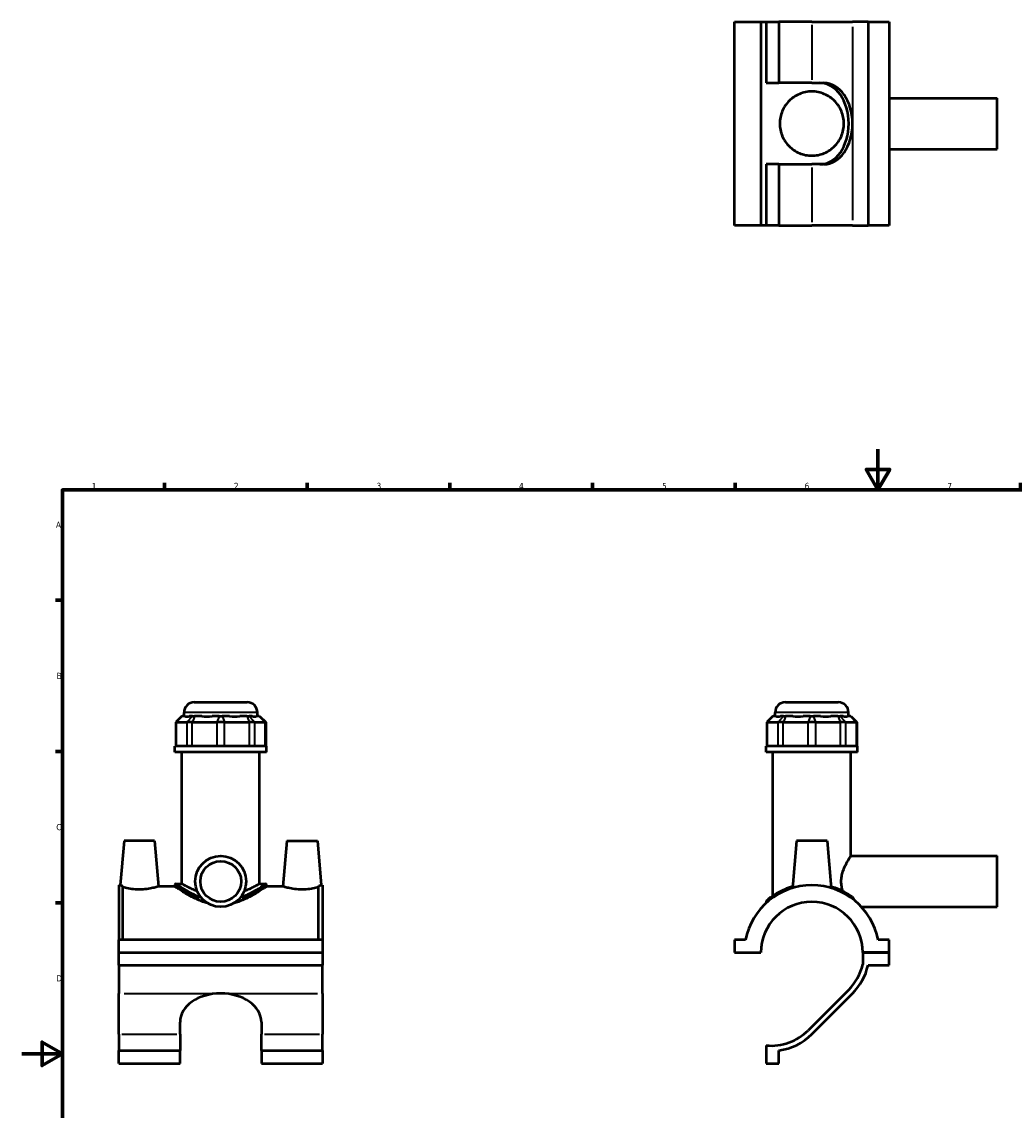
# Model space of a CAD drawing. Header units: millimetres. Extents: x 0 to 898, y -421 to 935.
# Tile 4 of 5: x 0 to 487, y 269 to 804. Entities that reach past the tile are written whole.
import ezdxf

# ---------------------------------------------------------------- set-up
doc = ezdxf.new("R2010")
doc.units = ezdxf.units.MM
for name, color, linetype, lineweight in [('Border (ANSI)', 7, 'Continuous', 70), ('Visible (ANSI)', 7, 'Continuous', 50), ('Visible Narrow (ANSI)', 7, 'Continuous', 35)]:
    doc.layers.add(name, color=color, linetype=linetype, lineweight=lineweight)
doc.styles.add('Note Text (ANSI)', font='tahoma.ttf')

# ---------------------------------------------------------------- blocks, each defined once
blk = doc.blocks.new('Borders Default Border')
at = {"layer": 'Border (ANSI)'}
for p, q in [((70.08, 574), (70.08, 577.45)), ((140.17, 574), (140.17, 577.45)), ((210.25, 574), (210.25, 577.45)), ((280.33, 574), (280.33, 577.45)), ((350.42, 574), (350.42, 577.45)), ((490.58, 574), (490.58, 577.45)), ((560.67, 574), (560.67, 577.45)), ((630.75, 574), (630.75, 577.45)), ((700.83, 574), (700.83, 577.45)), ((770.92, 574), (770.92, 577.45)), ((20, 519.75), (16.55, 519.75)), ((821, 519.75), (824.45, 519.75)), ((20, 445.5), (16.55, 445.5)), ((821, 445.5), (824.45, 445.5)), ((20, 371.25), (16.55, 371.25)), ((821, 371.25), (824.45, 371.25)), ((20, 222.75), (16.55, 222.75)), ((821, 222.75), (824.45, 222.75)), ((20, 148.5), (16.55, 148.5)), ((821, 148.5), (824.45, 148.5)), ((20, 74.25), (16.55, 74.25)), ((821, 74.25), (824.45, 74.25)), ((70.08, 20), (70.08, 16.55)), ((140.17, 20), (140.17, 16.55)), ((210.25, 20), (210.25, 16.55)), ((280.33, 20), (280.33, 16.55)), ((350.42, 20), (350.42, 16.55)), ((490.58, 20), (490.58, 16.55)), ((560.67, 20), (560.67, 16.55)), ((630.75, 20), (630.75, 16.55)), ((700.83, 20), (700.83, 16.55)), ((770.92, 20), (770.92, 16.55))]:
    blk.add_line(p, q, dxfattribs=at)
at = {"layer": 'Border (ANSI)', "flags": 128}
for points in [[(420.5, 594), (420.5, 574), (414.73, 584), (426.27, 584), (420.5, 574)], [(20, 20), (20, 574), (821, 574), (821, 20), (20, 20)], [(0, 297), (20, 297), (10, 302.77), (10, 291.23), (20, 297)], [(841, 297), (821, 297), (831, 302.77), (831, 291.23), (821, 297)], [(420.5, 0), (420.5, 20), (414.73, 10), (426.27, 10), (420.5, 20)]]:
    blk.add_lwpolyline(points, dxfattribs=at)
at = {"layer": 'Border (ANSI)', "color": 230, "true_color": 0xff0080, "attachment_point": 7, "style": 'Note Text (ANSI)'}
for s, insert, char_height in [('1', (34.35, 574.4), 3.05), ('2', (104.2, 574.4), 3.05), ('3', (174.26, 574.34), 3.05), ('4', (244.23, 574.4), 3.05), ('5', (314.48, 574.34), 3.05), ('6', (384.49, 574.34), 3.05), ('7', (454.6, 574.4), 3.05), ('8', (524.63, 574.33), 3.05), ('9', (594.7, 574.34), 3.05), ('10', (663.96, 574.34), 3.048), ('11', (734.04, 574.4), 3.048), ('12', (804.13, 574.4), 3.048), ('A', (16.78, 555.35), 3.05), ('A', (821.63, 555.35), 3.05), ('B', (17.15, 481.1), 3.05), ('B', (821.99, 481.1), 3.05), ('C', (16.95, 406.8), 3.05), ('C', (821.8, 406.8), 3.05), ('D', (16.96, 332.6), 3.05), ('D', (821.81, 332.6), 3.05), ('E', (17.21, 258.35), 3.05), ('E', (822.05, 258.35), 3.05), ('F', (17.29, 184.1), 3.05), ('F', (822.14, 184.1), 3.05), ('G', (16.81, 109.79), 3.05), ('G', (821.66, 109.79), 3.05), ('H', (16.97, 35.6), 3.05), ('H', (821.81, 35.6), 3.05), ('1', (34.35, 16.55), 3.05), ('2', (104.2, 16.55), 3.05), ('3', (174.26, 16.49), 3.05), ('4', (244.23, 16.55), 3.05), ('5', (314.48, 16.49), 3.05), ('6', (384.49, 16.49), 3.05), ('7', (454.6, 16.55), 3.05), ('8', (524.63, 16.48), 3.05), ('9', (594.7, 16.49), 3.05), ('10', (663.96, 16.49), 3.048), ('11', (734.04, 16.55), 3.048), ('12', (804.13, 16.55), 3.048)]:
    blk.add_mtext(s, dxfattribs=dict(at, insert=insert, char_height=char_height))

msp = doc.modelspace()

# ---------------------------------------------------------------- linework, layer by layer
at = {"layer": 'Visible (ANSI)'}
for p, q in [((350.031, 803.886), (363.031, 803.886)), ((350.031, 703.886), (350.031, 803.886)), ((363.031, 803.886), (363.031, 703.886)), ((363.031, 803.886), (365.631, 803.886)), ((365.631, 803.886), (365.631, 773.886)), ((365.631, 803.886), (371.831, 803.886)), ((371.831, 803.886), (371.831, 773.886)), ((388.031, 803.886), (371.831, 803.886)), ((388.031, 803.886), (408.026, 803.886)), ((415.631, 803.886), (408.026, 803.886)), ((415.631, 803.886), (415.631, 703.886)), ((415.631, 803.886), (426.031, 803.886)), ((426.031, 803.886), (426.031, 703.886)), ((365.631, 773.886), (371.831, 773.886)), ((388.031, 773.886), (371.831, 773.886)), ((388.031, 773.886), (393.884, 773.886)), ((426.031, 766.386), (479.031, 766.386)), ((479.031, 741.386), (479.031, 766.386)), ((426.031, 741.386), (479.031, 741.386)), ((371.831, 733.886), (365.631, 733.886)), ((365.631, 733.886), (365.631, 703.886)), ((371.831, 733.886), (388.031, 733.886)), ((371.831, 733.886), (371.831, 703.886)), ((393.884, 733.886), (388.031, 733.886)), ((363.031, 703.886), (350.031, 703.886)), ((365.631, 703.886), (363.031, 703.886)), ((371.831, 703.886), (365.631, 703.886)), ((371.831, 703.886), (388.031, 703.886)), ((408.026, 703.886), (388.031, 703.886)), ((408.026, 703.886), (415.631, 703.886)), ((426.031, 703.886), (415.631, 703.886)), ((84.715, 469.692), (110.715, 469.692)), ((375.031, 469.692), (401.031, 469.692)), ((78.627, 462.832), (75.627, 459.832)), ((76.008, 459.832), (75.627, 459.832)), ((75.627, 459.832), (75.627, 448.132)), ((76.008, 459.832), (81.013, 459.832)), ((78.627, 462.832), (78.779, 462.832)), ((80.226, 462.832), (78.779, 462.832)), ((79.715, 462.832), (79.715, 464.692)), ((83.719, 459.832), (81.013, 459.832)), ((83.784, 462.832), (82.338, 462.832)), ((83.719, 459.832), (95.802, 459.832)), ((83.784, 462.832), (84.867, 462.832)), ((88.359, 462.832), (84.867, 462.832)), ((96.95, 462.832), (93.457, 462.832)), ((99.629, 459.832), (95.802, 459.832)), ((96.95, 462.832), (98.481, 462.832)), ((101.973, 462.832), (98.481, 462.832)), ((99.629, 459.832), (111.712, 459.832)), ((110.564, 462.832), (107.071, 462.832)), ((110.564, 462.832), (111.646, 462.832)), ((113.093, 462.832), (111.646, 462.832)), ((114.418, 459.832), (111.712, 459.832)), ((114.418, 459.832), (119.423, 459.832)), ((116.651, 462.832), (115.204, 462.832)), ((115.715, 462.832), (115.715, 464.692)), ((116.651, 462.832), (116.803, 462.832)), ((116.803, 462.832), (119.803, 459.832)), ((119.803, 459.832), (119.423, 459.832)), ((119.803, 459.832), (119.803, 448.132)), ((368.943, 462.832), (365.943, 459.832)), ((366.324, 459.832), (365.943, 459.832)), ((365.943, 459.832), (365.943, 448.132)), ((366.324, 459.832), (371.329, 459.832)), ((368.943, 462.832), (369.095, 462.832)), ((370.542, 462.832), (369.095, 462.832)), ((370.031, 462.832), (370.031, 464.692)), ((374.035, 459.832), (371.329, 459.832)), ((374.1, 462.832), (372.654, 462.832)), ((374.035, 459.832), (386.118, 459.832)), ((374.1, 462.832), (375.183, 462.832)), ((378.675, 462.832), (375.183, 462.832)), ((387.266, 462.832), (383.773, 462.832)), ((389.945, 459.832), (386.118, 459.832)), ((387.266, 462.832), (388.797, 462.832)), ((392.289, 462.832), (388.797, 462.832)), ((389.945, 459.832), (402.028, 459.832)), ((400.88, 462.832), (397.387, 462.832)), ((400.88, 462.832), (401.962, 462.832)), ((403.409, 462.832), (401.962, 462.832)), ((404.734, 459.832), (402.028, 459.832)), ((404.734, 459.832), (409.739, 459.832)), ((406.967, 462.832), (405.52, 462.832)), ((406.031, 462.832), (406.031, 464.692)), ((406.967, 462.832), (407.119, 462.832)), ((407.119, 462.832), (410.119, 459.832)), ((410.119, 459.832), (409.739, 459.832)), ((410.119, 459.832), (410.119, 448.132)), ((120.215, 448.132), (75.215, 448.132)), ((75.215, 445.192), (75.215, 448.132)), ((120.215, 445.192), (75.215, 445.192)), ((78.59, 380.492), (78.59, 445.192)), ((116.84, 380.492), (116.84, 445.192)), ((120.215, 445.192), (120.215, 448.132)), ((410.531, 448.132), (365.531, 448.132)), ((365.531, 445.192), (365.531, 448.132)), ((410.531, 445.192), (365.531, 445.192)), ((368.906, 374.561), (368.906, 445.192)), ((407.156, 394.192), (407.156, 445.192)), ((410.531, 445.192), (410.531, 448.132)), ((50.215, 401.692), (48.304, 379.842)), ((65.215, 401.692), (50.215, 401.692)), ((65.215, 401.692), (67.184, 379.192)), ((130.215, 401.692), (128.247, 379.192)), ((130.215, 401.692), (145.215, 401.692)), ((145.215, 401.692), (147.127, 379.842)), ((380.531, 401.692), (378.497, 378.441)), ((395.531, 401.692), (380.531, 401.692)), ((395.531, 401.692), (397.565, 378.441)), ((407.156, 394.192), (479.031, 394.192)), ((479.031, 369.192), (479.031, 394.192)), ((47.715, 379.842), (47.715, 352.942)), ((47.715, 379.842), (48.304, 379.842)), ((75.215, 379.992), (75.215, 379.192)), ((75.715, 380.492), (78.59, 380.492)), ((116.84, 380.492), (119.715, 380.492)), ((120.215, 379.992), (120.215, 379.192)), ((147.127, 379.842), (147.715, 379.842)), ((147.715, 379.842), (147.715, 352.942)), ((49.715, 352.942), (49.715, 379.459)), ((75.215, 379.192), (67.184, 379.192)), ((128.247, 379.192), (120.215, 379.192)), ((145.715, 352.942), (145.715, 379.459)), ((365.531, 371.69), (365.531, 371.037)), ((367.656, 373.942), (366.656, 372.942)), ((366.739, 372.942), (366.656, 372.942)), ((366.656, 372.875), (366.656, 372.942)), ((367.656, 373.942), (368.034, 373.942)), ((412.376, 369.192), (479.031, 369.192)), ((147.715, 352.942), (47.715, 352.942)), ((47.715, 346.742), (47.715, 352.942)), ((147.715, 352.942), (147.715, 346.742)), ((355.476, 352.942), (350.031, 352.942)), ((350.031, 352.942), (350.031, 346.742)), ((426.031, 352.942), (420.587, 352.942)), ((426.031, 346.742), (426.031, 352.942)), ((47.715, 346.742), (147.715, 346.742)), ((47.715, 346.742), (147.715, 346.742)), ((47.715, 340.542), (47.715, 346.742)), ((147.715, 346.742), (147.715, 340.542)), ((350.031, 346.742), (363.031, 346.742)), ((413.031, 346.742), (426.031, 346.742)), ((426.031, 346.742), (413.031, 346.742)), ((413.031, 346.742), (413.031, 340.835)), ((426.031, 340.542), (426.031, 346.742)), ((47.715, 340.542), (47.715, 326.697)), ((47.715, 340.542), (147.715, 340.542)), ((147.715, 326.697), (147.715, 340.542)), ((415.631, 340.542), (426.031, 340.542)), ((47.715, 306.702), (47.715, 326.697)), ((147.715, 326.697), (147.715, 306.702)), ((406.187, 328.536), (386.193, 308.541)), ((388.031, 306.702), (408.026, 326.697)), ((77.715, 306.702), (77.715, 312.555)), ((117.715, 312.555), (117.715, 306.702)), ((47.715, 306.702), (47.715, 298.676)), ((77.715, 306.702), (77.715, 298.676)), ((117.715, 298.676), (117.715, 306.702)), ((147.715, 298.676), (147.715, 306.702)), ((365.631, 301.133), (365.631, 292.323)), ((47.715, 298.676), (77.715, 298.676)), ((47.715, 292.323), (47.715, 298.676)), ((77.715, 292.323), (77.715, 298.676)), ((117.715, 298.676), (117.715, 292.323)), ((117.715, 298.676), (147.715, 298.676)), ((147.715, 298.676), (147.715, 292.323)), ((371.831, 292.323), (371.831, 298.676)), ((47.715, 292.323), (77.715, 292.323)), ((117.715, 292.323), (147.715, 292.323)), ((365.631, 292.323), (371.831, 292.323))]:
    msp.add_line(p, q, dxfattribs=at)
for radius in [12.5, 10]:
    msp.add_circle((97.715, 381.692), radius, dxfattribs=at)
for centre, radius, start, end in [((84.715, 464.692), 5, 90, 180), ((110.715, 464.692), 5, 0, 90), ((375.031, 464.692), 5, 90, 180), ((401.031, 464.692), 5, 0, 90), ((75.715, 379.992), 0.5, 90, 180), ((119.715, 379.992), 0.5, 0, 90), ((388.031, 346.692), 33.15, 10.86741, 169.13259), ((388.031, 346.692), 25, 0.11459, 179.88541), ((366.031, 371.69), 0.5, 131.35028, 180), ((388.031, 346.692), 25.677, 315, 346.81486), ((388.031, 346.692), 28.277, 315, 347.43821), ((368.036, 326.697), 25.677, 264.62515, 315), ((368.036, 326.697), 28.277, 277.71249, 315)]:
    msp.add_arc(centre, radius, start, end, dxfattribs=at)
for centre, major_axis, ratio, start_param, end_param in [((392.045, 753.886), (0, 20), 0.7071068, 4.712389, 6.2831853), ((393.884, 753.886), (0, 20), 0.7071068, 4.712389, 6.2831853), ((392.045, 753.886), (0, -20), 0.7071068, 0, 1.5707963), ((393.884, 753.886), (0, -20), 0.7071068, 0, 1.5707963), ((97.715, 480.619), (-17.654, -17.654), 0.1989124, 0.0424626, 0.3502365), ((97.715, 480.619), (14.966, 14.966), 0.6681786, 3.5767543, 3.8845282), ((97.715, 480.619), (-14.966, 14.966), 0.6681786, 2.3986571, 2.706431), ((97.715, 480.619), (-17.654, 17.654), 0.1989124, 2.7913561, 3.0991301), ((388.031, 480.619), (-17.654, -17.654), 0.1989124, 0.0424626, 0.3502365), ((388.031, 480.619), (14.966, 14.966), 0.6681786, 3.5767543, 3.8845282), ((388.031, 480.619), (14.966, -14.966), 0.6681786, 5.5402497, 5.8480237), ((388.031, 480.619), (17.654, -17.654), 0.1989124, 5.9329488, 6.2407227), ((97.715, 312.555), (-20, 0), 0.7071068, 4.712389, 6.2831853), ((97.715, 312.555), (20, 0), 0.7071068, 0, 1.5707963)]:
    msp.add_ellipse(centre, major_axis=major_axis, ratio=ratio, start_param=start_param, end_param=end_param, dxfattribs=at)
for points, knots in [([(372.281, 753.886), (372.281, 754.914), (372.383, 755.962), (372.798, 758.022), (373.11, 759.033), (374.325, 761.921), (375.522, 763.65), (378.255, 766.383), (379.987, 767.588), (382.887, 768.809), (383.904, 769.121), (385.966, 769.535), (387.011, 769.636), (389.051, 769.636), (390.097, 769.535), (392.159, 769.121), (393.175, 768.809), (396.075, 767.588), (397.807, 766.383), (400.54, 763.65), (401.737, 761.921), (402.953, 759.033), (403.265, 758.022), (403.679, 755.962), (403.781, 754.914), (403.781, 752.857), (403.679, 751.809), (403.265, 749.749), (402.953, 748.738), (401.737, 745.85), (400.54, 744.121), (397.807, 741.388), (396.075, 740.183), (393.175, 738.962), (392.159, 738.65), (390.097, 738.236), (389.051, 738.136), (387.011, 738.136), (385.966, 738.236), (383.904, 738.65), (382.887, 738.962), (379.987, 740.183), (378.255, 741.388), (375.522, 744.121), (374.325, 745.85), (373.11, 748.738), (372.798, 749.749), (372.383, 751.809), (372.281, 752.857), (372.281, 753.886)], [0, 0, 0, 0, 0.3085385, 0.3085385, 0.617077, 0.617077, 1.234154, 1.234154, 1.8461548, 1.8461548, 2.1521553, 2.1521553, 2.4581557, 2.4581557, 2.7641561, 2.7641561, 3.0701565, 3.0701565, 3.6821574, 3.6821574, 4.2992344, 4.2992344, 4.6077729, 4.6077729, 4.9163114, 4.9163114, 5.2248499, 5.2248499, 5.5333884, 5.5333884, 6.1504653, 6.1504653, 6.7624662, 6.7624662, 7.0684666, 7.0684666, 7.374467, 7.374467, 7.6804675, 7.6804675, 7.9864679, 7.9864679, 8.5984687, 8.5984687, 9.2155457, 9.2155457, 9.5240842, 9.5240842, 9.8326227, 9.8326227, 9.8326227, 9.8326227]), ([(403.294, 376.849), (403.054, 377.609), (402.852, 378.407), (402.578, 380.038), (402.506, 380.872), (402.506, 382.512), (402.578, 383.345), (402.853, 384.981), (403.056, 385.784), (403.784, 388.073), (404.424, 389.443), (405.553, 391.608), (406.127, 392.564), (406.731, 393.534), (406.891, 393.782), (407.103, 394.112), (407.156, 394.192), (407.156, 394.192)], [-4.4060012, -4.4060012, -4.4060012, -4.4060012, -4.1614163, -4.1614163, -3.9154785, -3.9154785, -3.6695407, -3.6695407, -3.4236028, -3.4236028, -2.9317272, -2.9317272, -2.4447332, -2.4447332, -2.2012362, -2.2012362, -1.9577392, -1.9577392, -1.9577392, -1.9577392]), ([(48.304, 379.842), (48.304, 379.842), (48.539, 379.771), (49.211, 379.589), (49.447, 379.527), (49.715, 379.459)], [4.30858013, 4.30858013, 4.30858013, 4.30858013, 4.66701743, 4.66701743, 4.81475879, 4.81475879, 4.81475879, 4.81475879]), ([(86.191, 376.849), (85.473, 377.124), (84.803, 377.402), (83.36, 378.032), (82.575, 378.402), (81.181, 379.091), (80.572, 379.409), (79.586, 379.936), (79.209, 380.145), (78.711, 380.423), (78.59, 380.492), (78.59, 380.492)], [1.2123266, 1.2123266, 1.2123266, 1.2123266, 1.4838966, 1.4838966, 1.8530691, 1.8530691, 2.2222417, 2.2222417, 2.5914142, 2.5914142, 2.9605867, 2.9605867, 2.9605867, 2.9605867]), ([(116.84, 380.492), (116.84, 380.492), (116.72, 380.423), (116.221, 380.145), (115.844, 379.936), (114.859, 379.409), (114.25, 379.091), (112.856, 378.402), (112.07, 378.032), (110.627, 377.402), (109.958, 377.124), (109.239, 376.849)], [8.8817602, 8.8817602, 8.8817602, 8.8817602, 9.2509327, 9.2509327, 9.6201053, 9.6201053, 9.9892778, 9.9892778, 10.3584503, 10.3584503, 10.6300203, 10.6300203, 10.6300203, 10.6300203]), ([(145.715, 379.459), (145.984, 379.527), (146.219, 379.589), (146.892, 379.771), (147.127, 379.842), (147.127, 379.842)], [3.80240148, 3.80240148, 3.80240148, 3.80240148, 3.95014284, 3.95014284, 4.30858013, 4.30858013, 4.30858013, 4.30858013]), ([(57.715, 377.743), (56.508, 377.743), (55.229, 377.823), (52.889, 378.104), (51.828, 378.301), (50.525, 378.584), (50.09, 378.689), (49.715, 378.784)], [2.8912756, 2.8912756, 2.8912756, 2.8912756, 3.2533235, 3.2533235, 3.6153714, 3.6153714, 3.81859573, 3.81859573, 3.81859573, 3.81859573]), ([(67.184, 379.192), (67.184, 379.192), (66.947, 379.119), (65.989, 378.852), (65.269, 378.662), (63.602, 378.301), (62.542, 378.104), (60.202, 377.823), (58.922, 377.743), (57.715, 377.743)], [7.228189, 7.228189, 7.228189, 7.228189, 7.58896, 7.58896, 7.949731, 7.949731, 8.3117789, 8.3117789, 8.6738268, 8.6738268, 8.6738268, 8.6738268]), ([(91.177, 371.038), (90.421, 371.241), (89.68, 371.473), (87.588, 372.205), (86.287, 372.759), (83.885, 373.898), (82.783, 374.482), (80.841, 375.573), (79.925, 376.122), (78.291, 377.137), (77.573, 377.603), (76.407, 378.376), (75.957, 378.682), (75.361, 379.09), (75.215, 379.192), (75.215, 379.192)], [0.6577536, 0.6577536, 0.6577536, 0.6577536, 0.8926552, 0.8926552, 1.3389827, 1.3389827, 1.7853103, 1.7853103, 2.2256377, 2.2256377, 2.665965, 2.665965, 3.1062924, 3.1062924, 3.5466198, 3.5466198, 3.5466198, 3.5466198]), ([(120.215, 379.192), (120.215, 379.192), (120.069, 379.09), (119.473, 378.682), (119.024, 378.376), (117.857, 377.603), (117.14, 377.137), (115.506, 376.122), (114.59, 375.573), (112.647, 374.482), (111.546, 373.898), (109.143, 372.759), (107.842, 372.205), (105.75, 371.473), (105.009, 371.241), (104.254, 371.038)], [10.6398593, 10.6398593, 10.6398593, 10.6398593, 11.0801866, 11.0801866, 11.520514, 11.520514, 11.9608413, 11.9608413, 12.4011687, 12.4011687, 12.8474963, 12.8474963, 13.2938238, 13.2938238, 13.5287255, 13.5287255, 13.5287255, 13.5287255]), ([(137.715, 377.743), (136.508, 377.743), (135.229, 377.823), (132.889, 378.104), (131.828, 378.301), (130.162, 378.662), (129.441, 378.852), (128.484, 379.119), (128.247, 379.192), (128.247, 379.192)], [0, 0, 0, 0, 0.3620479, 0.3620479, 0.7240958, 0.7240958, 1.0848668, 1.0848668, 1.4456378, 1.4456378, 1.4456378, 1.4456378]), ([(145.715, 378.784), (145.341, 378.689), (144.905, 378.584), (143.602, 378.301), (142.542, 378.104), (140.202, 377.823), (138.922, 377.743), (137.715, 377.743)], [4.85523109, 4.85523109, 4.85523109, 4.85523109, 5.05845541, 5.05845541, 5.42050331, 5.42050331, 5.78255121, 5.78255121, 5.78255121, 5.78255121]), ([(378.56, 379.136), (377.21, 378.742), (375.938, 378.28), (372.74, 376.915), (371, 375.936), (368.163, 374.089), (367.07, 373.221), (366.019, 372.347), (365.783, 372.137), (365.707, 372.07), (365.701, 372.065), (365.701, 372.065)], [11.5554856, 11.5554856, 11.5554856, 11.5554856, 12.0056689, 12.0056689, 12.7821375, 12.7821375, 13.569793, 13.569793, 14.0350521, 14.0350521, 14.122608, 14.122608, 14.122608, 14.122608]), ([(408.016, 373.951), (407.95, 373.999), (407.883, 374.048), (406.814, 374.82), (405.554, 375.644), (402.279, 377.41), (400.153, 378.342), (397.677, 379.086), (397.591, 379.112), (397.504, 379.137)], [8.0868558, 8.0868558, 8.0868558, 8.0868558, 8.1322725, 8.1322725, 8.7966679, 8.7966679, 9.5995328, 9.5995328, 9.6284177, 9.6284177, 9.6284177, 9.6284177]), ([(408.547, 373.272), (408.503, 373.38), (408.442, 373.488), (408.298, 373.689), (408.212, 373.786), (408.083, 373.899), (408.05, 373.926), (408.016, 373.951)], [-0.1038274, -0.1038274, -0.1038274, -0.1038274, -0.05829246, -0.05829246, -0.01395987, -0.01395987, 0, 0, 0, 0]), ([(408.897, 372.451), (408.839, 372.583), (408.781, 372.717), (408.665, 372.988), (408.606, 373.128), (408.547, 373.272)], [6.70231025, 6.70231025, 6.70231025, 6.70231025, 6.76261083, 6.76261083, 6.82259908, 6.82259908, 6.82259908, 6.82259908])]:
    msp.add_open_spline(points, degree=3, knots=knots, dxfattribs=at)
at = {"layer": 'Visible Narrow (ANSI)'}
for p, q in [((388.031, 802.386), (388.031, 775.386)), ((408.026, 801.386), (408.026, 756.386)), ((408.026, 751.386), (408.026, 706.386)), ((388.031, 732.386), (388.031, 705.386)), ((78.641, 462.682), (76.146, 459.982)), ((115.494, 464.692), (79.937, 464.692)), ((83.646, 462.682), (81.151, 459.982)), ((84.809, 462.682), (83.776, 459.982)), ((96.893, 462.682), (95.859, 459.982)), ((98.538, 462.682), (99.571, 459.982)), ((110.621, 462.682), (111.654, 459.982)), ((111.785, 462.682), (114.279, 459.982)), ((116.79, 462.682), (119.284, 459.982)), ((368.957, 462.682), (366.462, 459.982)), ((405.81, 464.692), (370.253, 464.692)), ((373.962, 462.682), (371.467, 459.982)), ((375.125, 462.682), (374.092, 459.982)), ((387.208, 462.682), (386.175, 459.982)), ((388.854, 462.682), (389.887, 459.982)), ((400.937, 462.682), (401.97, 459.982)), ((402.101, 462.682), (404.595, 459.982)), ((407.106, 462.682), (409.6, 459.982)), ((76.008, 448.717), (76.008, 459.247)), ((81.013, 459.247), (81.013, 448.717)), ((83.719, 448.717), (83.719, 459.247)), ((95.802, 459.247), (95.802, 448.717)), ((99.629, 448.717), (99.629, 459.247)), ((111.712, 459.247), (111.712, 448.717)), ((114.418, 448.717), (114.418, 459.247)), ((119.423, 459.247), (119.423, 448.717)), ((366.324, 448.717), (366.324, 459.247)), ((371.329, 459.247), (371.329, 448.717)), ((374.035, 448.717), (374.035, 459.247)), ((386.118, 459.247), (386.118, 448.717)), ((389.945, 448.717), (389.945, 459.247)), ((402.028, 459.247), (402.028, 448.717)), ((404.734, 448.717), (404.734, 459.247)), ((409.739, 459.247), (409.739, 448.717)), ((50.215, 326.697), (95.215, 326.697)), ((100.215, 326.697), (145.215, 326.697)), ((49.215, 306.702), (76.215, 306.702)), ((119.215, 306.702), (146.215, 306.702))]:
    msp.add_line(p, q, dxfattribs=at)
for points, knots in [([(75.255, 379.966), (75.434, 379.851), (76.212, 379.342), (78.631, 377.874), (80.197, 376.955), (83.604, 375.216), (85.353, 374.404), (87.296, 373.686), (87.311, 373.681), (87.326, 373.675)], [-10.4622152, -10.4622152, -10.4622152, -10.4622152, -9.5995328, -9.5995328, -8.7966679, -8.7966679, -8.1322725, -8.1322725, -8.1270066, -8.1270066, -8.1270066, -8.1270066]), ([(86.84, 374.362), (85.22, 375.018), (83.736, 375.74), (80.586, 377.41), (79.055, 378.342), (76.683, 379.837), (75.921, 380.354), (75.752, 380.467)], [8.2121105, 8.2121105, 8.2121105, 8.2121105, 8.7966679, 8.7966679, 9.5995328, 9.5995328, 10.4666944, 10.4666944, 10.4666944, 10.4666944]), ([(108.105, 373.675), (108.377, 373.775), (108.646, 373.877), (111.471, 374.986), (113.699, 376.137), (117.122, 378.049), (118.399, 378.841), (119.738, 379.683), (120.065, 379.894), (120.174, 379.965)], [-20.1182041, -20.1182041, -20.1182041, -20.1182041, -20.0244554, -20.0244554, -19.1192938, -19.1192938, -18.3085806, -18.3085806, -17.7829891, -17.7829891, -17.7829891, -17.7829891]), ([(119.678, 380.466), (119.574, 380.396), (119.253, 380.181), (117.94, 379.324), (116.691, 378.52), (113.343, 376.579), (111.165, 375.41), (108.638, 374.381), (108.614, 374.372), (108.59, 374.362)], [17.7785098, 17.7785098, 17.7785098, 17.7785098, 18.3085806, 18.3085806, 19.1192938, 19.1192938, 20.0244554, 20.0244554, 20.0330958, 20.0330958, 20.0330958, 20.0330958]), ([(365.571, 371.724), (365.657, 371.798), (365.887, 371.996), (366.91, 372.829), (368.012, 373.684), (370.871, 375.503), (372.624, 376.468), (375.517, 377.676), (376.423, 378.012), (377.372, 378.318)], [-13.9940824, -13.9940824, -13.9940824, -13.9940824, -13.569793, -13.569793, -12.7821375, -12.7821375, -12.0056689, -12.0056689, -11.6806211, -11.6806211, -11.6806211, -11.6806211]), ([(398.279, 378.448), (400.508, 377.76), (402.498, 376.897), (405.687, 375.216), (406.956, 374.404), (408.046, 373.635), (408.125, 373.578), (408.203, 373.523)], [-9.5500811, -9.5500811, -9.5500811, -9.5500811, -8.7966679, -8.7966679, -8.1322725, -8.1322725, -8.0789996, -8.0789996, -8.0789996, -8.0789996])]:
    msp.add_open_spline(points, degree=3, knots=knots, dxfattribs=at)

# ---------------------------------------------------------------- block references
msp.add_blockref('Borders Default Border', (0, 0))

doc.saveas('drawing.dxf')
